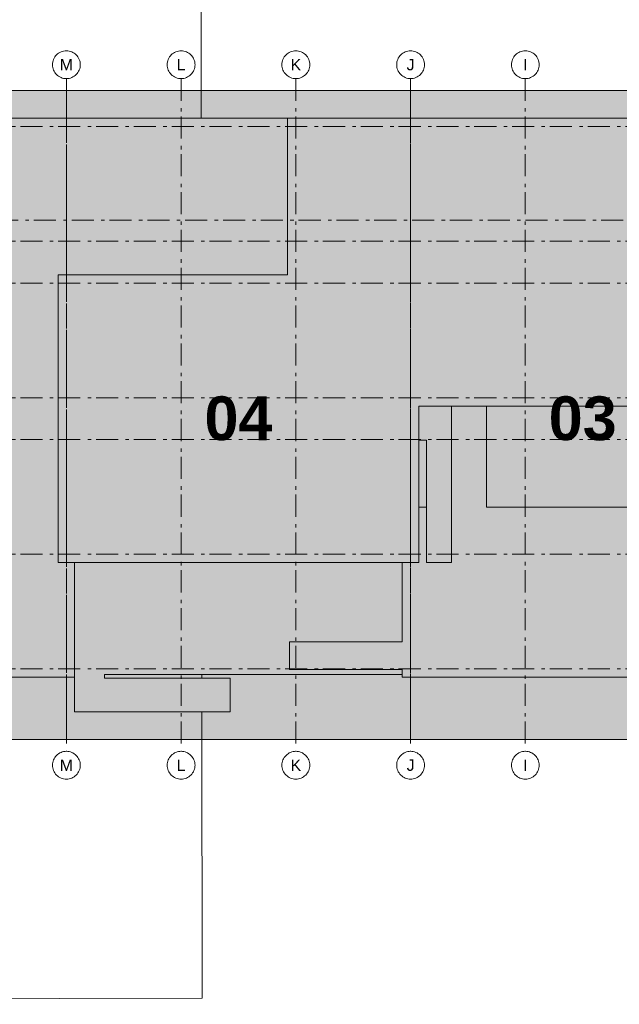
# Model space of a CAD drawing. Header units: metres. Extents: x -5569892 to 1712241, y -5568463 to 2085.
# Tile 40 of 68: x 205 to 222, y -210 to -182. Entities that reach past the tile are written whole.
import ezdxf

# ---------------------------------------------------------------- set-up
doc = ezdxf.new("R2010")
doc.units = ezdxf.units.M
doc.header["$LTSCALE"] = 0.5
doc.linetypes.add('ISO-02 Strichlinie', pattern=[3.81, 3.048, -0.762])
doc.linetypes.add('Linienart-53', pattern=[5.291531, 3.175, -1.058062, 0.352704, -0.705764])
for name, color, linetype, lineweight in [('70 -71 Achsen- 1 Gebäudeachsen', 7, 'Linienart-53', 18), ('99.03_ALKIS (Januar 2020)-Gebäude', 7, 'Continuous', 9), ('Keine', 7, 'Continuous', 9)]:
    doc.layers.add(name, color=color, linetype=linetype, lineweight=lineweight)
doc.styles.add('Arial', font='arial.ttf')
doc.styles.add('Arial (bold)', font='arialbd.ttf')

# ---------------------------------------------------------------- blocks, each defined once
blk = doc.blocks.new('_23-07-06_Massenplan_TB_Weiterführende Schule (3D)')
at = {"layer": '99.03_ALKIS (Januar 2020)-Gebäude', "flags": 128}
blk.add_lwpolyline([(185.491, -140.236), (117.873, -140.312), (117.867, -137.695), (109.873, -137.701), (109.992, -210.381), (93.572, -210.439), (93.496, -146.103), (62.736, -146.148), (62.694, -129.712), (93.457, -129.676), (93.445, -128.654), (109.86, -128.641), (109.876, -130.324), (117.855, -130.334), (117.842, -123.626), (185.474, -123.555), (185.486, -130.264), (193.486, -130.245), (193.482, -128.568), (209.868, -128.533), (209.965, -210.266), (193.538, -210.304), (193.478, -137.666), (185.497, -137.678)], close=True, dxfattribs=at)
blk = doc.blocks.new('Gruppe-503')
at = {"layer": '70 -71 Achsen- 1 Gebäudeachsen', "color": 252, "lineweight": 13, "true_color": 0x888888, "transparency": 33554687}
for p, q in [((-99.421, -72), (-99.421, -120.372)), ((-178.868, -75.447), (3.026, -75.447)), ((-180.618, -82.172), (4.776, -82.172)), ((-178.868, -83.697), (3.026, -83.697)), ((-178.868, -86.697), (3.026, -86.697)), ((-178.868, -94.947), (3.026, -94.947)), ((-178.868, -97.947), (3.026, -97.947)), ((-178.868, -106.197), (3.026, -106.197)), ((-178.868, -114.447), (3.026, -114.447))]:
    blk.add_line(p, q, dxfattribs=at)
at = {"layer": 'Keine', "transparency": 33554687, "char_height": 3.1465, "attachment_point": 5, "line_spacing_factor": 0.970823, "style": 'Arial (bold)'}
for s, insert in [('04', (-87.046, -96.447)), ('03', (-62.296, -96.447))]:
    blk.add_mtext(s, dxfattribs=dict(at, insert=insert))
at = {"color": 255, "lineweight": 13, "transparency": 33554687}
for points in [[(-91.171, -70), (-91.073, -70.005), (-90.976, -70.019), (-90.881, -70.043), (-90.788, -70.076), (-90.7, -70.118), (-90.615, -70.169), (-90.537, -70.227), (-90.464, -70.293), (-90.398, -70.366), (-90.34, -70.444), (-90.289, -70.529), (-90.247, -70.617), (-90.214, -70.71), (-90.19, -70.805), (-90.176, -70.902), (-90.171, -71), (-90.176, -71.098), (-90.19, -71.195), (-90.214, -71.29), (-90.247, -71.383), (-90.289, -71.471), (-90.34, -71.556), (-90.398, -71.634), (-90.464, -71.707), (-90.537, -71.773), (-90.615, -71.832), (-90.7, -71.882), (-90.788, -71.924), (-90.881, -71.957), (-90.976, -71.981), (-91.073, -71.995), (-91.171, -72), (-91.269, -71.995), (-91.366, -71.981), (-91.461, -71.957), (-91.554, -71.924), (-91.642, -71.882), (-91.727, -71.832), (-91.805, -71.773), (-91.878, -71.707), (-91.944, -71.634), (-92.002, -71.556), (-92.053, -71.471), (-92.095, -71.383), (-92.128, -71.29), (-92.152, -71.195), (-92.166, -71.098), (-92.171, -71), (-92.166, -70.902), (-92.152, -70.805), (-92.128, -70.71), (-92.095, -70.617), (-92.053, -70.529), (-92.002, -70.444), (-91.944, -70.366), (-91.878, -70.293), (-91.805, -70.227), (-91.727, -70.169), (-91.642, -70.118), (-91.554, -70.076), (-91.461, -70.043), (-91.366, -70.019), (-91.269, -70.005)], [(-82.921, -70), (-82.823, -70.005), (-82.726, -70.019), (-82.631, -70.043), (-82.538, -70.076), (-82.45, -70.118), (-82.365, -70.169), (-82.287, -70.227), (-82.214, -70.293), (-82.148, -70.366), (-82.09, -70.444), (-82.039, -70.529), (-81.997, -70.617), (-81.964, -70.71), (-81.94, -70.805), (-81.926, -70.902), (-81.921, -71), (-81.926, -71.098), (-81.94, -71.195), (-81.964, -71.29), (-81.997, -71.383), (-82.039, -71.471), (-82.09, -71.556), (-82.148, -71.634), (-82.214, -71.707), (-82.287, -71.773), (-82.365, -71.832), (-82.45, -71.882), (-82.538, -71.924), (-82.631, -71.957), (-82.726, -71.981), (-82.823, -71.995), (-82.921, -72), (-83.019, -71.995), (-83.116, -71.981), (-83.211, -71.957), (-83.304, -71.924), (-83.392, -71.882), (-83.477, -71.832), (-83.555, -71.773), (-83.628, -71.707), (-83.694, -71.634), (-83.752, -71.556), (-83.803, -71.471), (-83.845, -71.383), (-83.878, -71.29), (-83.902, -71.195), (-83.916, -71.098), (-83.921, -71), (-83.916, -70.902), (-83.902, -70.805), (-83.878, -70.71), (-83.845, -70.617), (-83.803, -70.529), (-83.752, -70.444), (-83.694, -70.366), (-83.628, -70.293), (-83.555, -70.227), (-83.477, -70.169), (-83.392, -70.118), (-83.304, -70.076), (-83.211, -70.043), (-83.116, -70.019), (-83.019, -70.005)], [(-74.671, -70), (-74.573, -70.005), (-74.476, -70.019), (-74.381, -70.043), (-74.288, -70.076), (-74.2, -70.118), (-74.115, -70.169), (-74.037, -70.227), (-73.964, -70.293), (-73.898, -70.366), (-73.84, -70.444), (-73.789, -70.529), (-73.747, -70.617), (-73.714, -70.71), (-73.69, -70.805), (-73.676, -70.902), (-73.671, -71), (-73.676, -71.098), (-73.69, -71.195), (-73.714, -71.29), (-73.747, -71.383), (-73.789, -71.471), (-73.84, -71.556), (-73.898, -71.634), (-73.964, -71.707), (-74.037, -71.773), (-74.115, -71.832), (-74.2, -71.882), (-74.288, -71.924), (-74.381, -71.957), (-74.476, -71.981), (-74.573, -71.995), (-74.671, -72), (-74.769, -71.995), (-74.866, -71.981), (-74.961, -71.957), (-75.054, -71.924), (-75.142, -71.882), (-75.227, -71.832), (-75.305, -71.773), (-75.378, -71.707), (-75.444, -71.634), (-75.502, -71.556), (-75.553, -71.471), (-75.595, -71.383), (-75.628, -71.29), (-75.652, -71.195), (-75.666, -71.098), (-75.671, -71), (-75.666, -70.902), (-75.652, -70.805), (-75.628, -70.71), (-75.595, -70.617), (-75.553, -70.529), (-75.502, -70.444), (-75.444, -70.366), (-75.378, -70.293), (-75.305, -70.227), (-75.227, -70.169), (-75.142, -70.118), (-75.054, -70.076), (-74.961, -70.043), (-74.866, -70.019), (-74.769, -70.005)], [(-66.421, -70), (-66.323, -70.005), (-66.226, -70.019), (-66.131, -70.043), (-66.038, -70.076), (-65.95, -70.118), (-65.865, -70.169), (-65.787, -70.227), (-65.714, -70.293), (-65.648, -70.366), (-65.59, -70.444), (-65.539, -70.529), (-65.497, -70.617), (-65.464, -70.71), (-65.44, -70.805), (-65.426, -70.902), (-65.421, -71), (-65.426, -71.098), (-65.44, -71.195), (-65.464, -71.29), (-65.497, -71.383), (-65.539, -71.471), (-65.59, -71.556), (-65.648, -71.634), (-65.714, -71.707), (-65.787, -71.773), (-65.865, -71.832), (-65.95, -71.882), (-66.038, -71.924), (-66.131, -71.957), (-66.226, -71.981), (-66.323, -71.995), (-66.421, -72), (-66.519, -71.995), (-66.616, -71.981), (-66.711, -71.957), (-66.804, -71.924), (-66.892, -71.882), (-66.977, -71.832), (-67.055, -71.773), (-67.128, -71.707), (-67.194, -71.634), (-67.252, -71.556), (-67.303, -71.471), (-67.345, -71.383), (-67.378, -71.29), (-67.402, -71.195), (-67.416, -71.098), (-67.421, -71), (-67.416, -70.902), (-67.402, -70.805), (-67.378, -70.71), (-67.345, -70.617), (-67.303, -70.529), (-67.252, -70.444), (-67.194, -70.366), (-67.128, -70.293), (-67.055, -70.227), (-66.977, -70.169), (-66.892, -70.118), (-66.804, -70.076), (-66.711, -70.043), (-66.616, -70.019), (-66.519, -70.005)]]:
    blk.add_wipeout(points, dxfattribs=at).dxf.layer = 'Keine'
at = {"layer": '70 -71 Achsen- 1 Gebäudeachsen', "color": 252, "lineweight": 13, "true_color": 0x888888, "transparency": 33554687}
for p, q in [((-91.171, -72), (-91.171, -120.372)), ((-82.921, -72), (-82.921, -120.372)), ((-74.671, -72), (-74.671, -120.372)), ((-66.421, -72), (-66.421, -120.372))]:
    blk.add_line(p, q, dxfattribs=at)
at = {"layer": 'Keine', "lineweight": 13, "transparency": 33554687, "flags": 128}
for points in [[(-91.171, -70), (-91.073, -70.005), (-90.976, -70.019), (-90.881, -70.043), (-90.788, -70.076), (-90.7, -70.118), (-90.615, -70.169), (-90.537, -70.227), (-90.464, -70.293), (-90.398, -70.366), (-90.34, -70.444), (-90.289, -70.529), (-90.247, -70.617), (-90.214, -70.71), (-90.19, -70.805), (-90.176, -70.902), (-90.171, -71), (-90.176, -71.098), (-90.19, -71.195), (-90.214, -71.29), (-90.247, -71.383), (-90.289, -71.471), (-90.34, -71.556), (-90.398, -71.634), (-90.464, -71.707), (-90.537, -71.773), (-90.615, -71.832), (-90.7, -71.882), (-90.788, -71.924), (-90.881, -71.957), (-90.976, -71.981), (-91.073, -71.995), (-91.171, -72), (-91.269, -71.995), (-91.366, -71.981), (-91.461, -71.957), (-91.554, -71.924), (-91.642, -71.882), (-91.727, -71.832), (-91.805, -71.773), (-91.878, -71.707), (-91.944, -71.634), (-92.002, -71.556), (-92.053, -71.471), (-92.095, -71.383), (-92.128, -71.29), (-92.152, -71.195), (-92.166, -71.098), (-92.171, -71), (-92.166, -70.902), (-92.152, -70.805), (-92.128, -70.71), (-92.095, -70.617), (-92.053, -70.529), (-92.002, -70.444), (-91.944, -70.366), (-91.878, -70.293), (-91.805, -70.227), (-91.727, -70.169), (-91.642, -70.118), (-91.554, -70.076), (-91.461, -70.043), (-91.366, -70.019), (-91.269, -70.005)], [(-82.921, -70), (-82.823, -70.005), (-82.726, -70.019), (-82.631, -70.043), (-82.538, -70.076), (-82.45, -70.118), (-82.365, -70.169), (-82.287, -70.227), (-82.214, -70.293), (-82.148, -70.366), (-82.09, -70.444), (-82.039, -70.529), (-81.997, -70.617), (-81.964, -70.71), (-81.94, -70.805), (-81.926, -70.902), (-81.921, -71), (-81.926, -71.098), (-81.94, -71.195), (-81.964, -71.29), (-81.997, -71.383), (-82.039, -71.471), (-82.09, -71.556), (-82.148, -71.634), (-82.214, -71.707), (-82.287, -71.773), (-82.365, -71.832), (-82.45, -71.882), (-82.538, -71.924), (-82.631, -71.957), (-82.726, -71.981), (-82.823, -71.995), (-82.921, -72), (-83.019, -71.995), (-83.116, -71.981), (-83.211, -71.957), (-83.304, -71.924), (-83.392, -71.882), (-83.477, -71.832), (-83.555, -71.773), (-83.628, -71.707), (-83.694, -71.634), (-83.752, -71.556), (-83.803, -71.471), (-83.845, -71.383), (-83.878, -71.29), (-83.902, -71.195), (-83.916, -71.098), (-83.921, -71), (-83.916, -70.902), (-83.902, -70.805), (-83.878, -70.71), (-83.845, -70.617), (-83.803, -70.529), (-83.752, -70.444), (-83.694, -70.366), (-83.628, -70.293), (-83.555, -70.227), (-83.477, -70.169), (-83.392, -70.118), (-83.304, -70.076), (-83.211, -70.043), (-83.116, -70.019), (-83.019, -70.005)], [(-74.671, -70), (-74.573, -70.005), (-74.476, -70.019), (-74.381, -70.043), (-74.288, -70.076), (-74.2, -70.118), (-74.115, -70.169), (-74.037, -70.227), (-73.964, -70.293), (-73.898, -70.366), (-73.84, -70.444), (-73.789, -70.529), (-73.747, -70.617), (-73.714, -70.71), (-73.69, -70.805), (-73.676, -70.902), (-73.671, -71), (-73.676, -71.098), (-73.69, -71.195), (-73.714, -71.29), (-73.747, -71.383), (-73.789, -71.471), (-73.84, -71.556), (-73.898, -71.634), (-73.964, -71.707), (-74.037, -71.773), (-74.115, -71.832), (-74.2, -71.882), (-74.288, -71.924), (-74.381, -71.957), (-74.476, -71.981), (-74.573, -71.995), (-74.671, -72), (-74.769, -71.995), (-74.866, -71.981), (-74.961, -71.957), (-75.054, -71.924), (-75.142, -71.882), (-75.227, -71.832), (-75.305, -71.773), (-75.378, -71.707), (-75.444, -71.634), (-75.502, -71.556), (-75.553, -71.471), (-75.595, -71.383), (-75.628, -71.29), (-75.652, -71.195), (-75.666, -71.098), (-75.671, -71), (-75.666, -70.902), (-75.652, -70.805), (-75.628, -70.71), (-75.595, -70.617), (-75.553, -70.529), (-75.502, -70.444), (-75.444, -70.366), (-75.378, -70.293), (-75.305, -70.227), (-75.227, -70.169), (-75.142, -70.118), (-75.054, -70.076), (-74.961, -70.043), (-74.866, -70.019), (-74.769, -70.005)], [(-66.421, -70), (-66.323, -70.005), (-66.226, -70.019), (-66.131, -70.043), (-66.038, -70.076), (-65.95, -70.118), (-65.865, -70.169), (-65.787, -70.227), (-65.714, -70.293), (-65.648, -70.366), (-65.59, -70.444), (-65.539, -70.529), (-65.497, -70.617), (-65.464, -70.71), (-65.44, -70.805), (-65.426, -70.902), (-65.421, -71), (-65.426, -71.098), (-65.44, -71.195), (-65.464, -71.29), (-65.497, -71.383), (-65.539, -71.471), (-65.59, -71.556), (-65.648, -71.634), (-65.714, -71.707), (-65.787, -71.773), (-65.865, -71.832), (-65.95, -71.882), (-66.038, -71.924), (-66.131, -71.957), (-66.226, -71.981), (-66.323, -71.995), (-66.421, -72), (-66.519, -71.995), (-66.616, -71.981), (-66.711, -71.957), (-66.804, -71.924), (-66.892, -71.882), (-66.977, -71.832), (-67.055, -71.773), (-67.128, -71.707), (-67.194, -71.634), (-67.252, -71.556), (-67.303, -71.471), (-67.345, -71.383), (-67.378, -71.29), (-67.402, -71.195), (-67.416, -71.098), (-67.421, -71), (-67.416, -70.902), (-67.402, -70.805), (-67.378, -70.71), (-67.345, -70.617), (-67.303, -70.529), (-67.252, -70.444), (-67.194, -70.366), (-67.128, -70.293), (-67.055, -70.227), (-66.977, -70.169), (-66.892, -70.118), (-66.804, -70.076), (-66.711, -70.043), (-66.616, -70.019), (-66.519, -70.005)]]:
    blk.add_lwpolyline(points, close=True, dxfattribs=at)
at = {"layer": 'Keine', "transparency": 33554687, "char_height": 0.818, "attachment_point": 5, "line_spacing_factor": 0.970761, "style": 'Arial'}
for s, insert in [('L', (-91.171, -71)), ('K', (-82.921, -71)), ('J', (-74.671, -71)), ('I', (-66.421, -71))]:
    blk.add_mtext(s, dxfattribs=dict(at, insert=insert))
at = {"color": 255, "lineweight": 13, "transparency": 33554687}
for points in [[(-99.421, -70), (-99.323, -70.005), (-99.226, -70.019), (-99.131, -70.043), (-99.038, -70.076), (-98.95, -70.118), (-98.865, -70.169), (-98.787, -70.227), (-98.714, -70.293), (-98.648, -70.366), (-98.59, -70.444), (-98.539, -70.529), (-98.497, -70.617), (-98.464, -70.71), (-98.44, -70.805), (-98.426, -70.902), (-98.421, -71), (-98.426, -71.098), (-98.44, -71.195), (-98.464, -71.29), (-98.497, -71.383), (-98.539, -71.471), (-98.59, -71.556), (-98.648, -71.634), (-98.714, -71.707), (-98.787, -71.773), (-98.865, -71.832), (-98.95, -71.882), (-99.038, -71.924), (-99.131, -71.957), (-99.226, -71.981), (-99.323, -71.995), (-99.421, -72), (-99.519, -71.995), (-99.616, -71.981), (-99.711, -71.957), (-99.804, -71.924), (-99.892, -71.882), (-99.977, -71.832), (-100.055, -71.773), (-100.128, -71.707), (-100.194, -71.634), (-100.252, -71.556), (-100.303, -71.471), (-100.345, -71.383), (-100.378, -71.29), (-100.402, -71.195), (-100.416, -71.098), (-100.421, -71), (-100.416, -70.902), (-100.402, -70.805), (-100.378, -70.71), (-100.345, -70.617), (-100.303, -70.529), (-100.252, -70.444), (-100.194, -70.366), (-100.128, -70.293), (-100.055, -70.227), (-99.977, -70.169), (-99.892, -70.118), (-99.804, -70.076), (-99.711, -70.043), (-99.616, -70.019), (-99.519, -70.005)], [(-99.421, -120.372), (-99.323, -120.377), (-99.226, -120.391), (-99.131, -120.415), (-99.038, -120.448), (-98.95, -120.49), (-98.865, -120.541), (-98.787, -120.599), (-98.714, -120.665), (-98.648, -120.738), (-98.59, -120.816), (-98.539, -120.901), (-98.497, -120.989), (-98.464, -121.082), (-98.44, -121.177), (-98.426, -121.274), (-98.421, -121.372), (-98.426, -121.47), (-98.44, -121.567), (-98.464, -121.662), (-98.497, -121.755), (-98.539, -121.843), (-98.59, -121.928), (-98.648, -122.006), (-98.714, -122.079), (-98.787, -122.145), (-98.865, -122.204), (-98.95, -122.254), (-99.038, -122.296), (-99.131, -122.329), (-99.226, -122.353), (-99.323, -122.367), (-99.421, -122.372), (-99.519, -122.367), (-99.616, -122.353), (-99.711, -122.329), (-99.804, -122.296), (-99.892, -122.254), (-99.977, -122.204), (-100.055, -122.145), (-100.128, -122.079), (-100.194, -122.006), (-100.252, -121.928), (-100.303, -121.843), (-100.345, -121.755), (-100.378, -121.662), (-100.402, -121.567), (-100.416, -121.47), (-100.421, -121.372), (-100.416, -121.274), (-100.402, -121.177), (-100.378, -121.082), (-100.345, -120.989), (-100.303, -120.901), (-100.252, -120.816), (-100.194, -120.738), (-100.128, -120.665), (-100.055, -120.599), (-99.977, -120.541), (-99.892, -120.49), (-99.804, -120.448), (-99.711, -120.415), (-99.616, -120.391), (-99.519, -120.377)]]:
    blk.add_wipeout(points, dxfattribs=at).dxf.layer = 'Keine'
at = {"layer": 'Keine', "lineweight": 13, "transparency": 33554687, "flags": 128}
for points in [[(-99.421, -70), (-99.323, -70.005), (-99.226, -70.019), (-99.131, -70.043), (-99.038, -70.076), (-98.95, -70.118), (-98.865, -70.169), (-98.787, -70.227), (-98.714, -70.293), (-98.648, -70.366), (-98.59, -70.444), (-98.539, -70.529), (-98.497, -70.617), (-98.464, -70.71), (-98.44, -70.805), (-98.426, -70.902), (-98.421, -71), (-98.426, -71.098), (-98.44, -71.195), (-98.464, -71.29), (-98.497, -71.383), (-98.539, -71.471), (-98.59, -71.556), (-98.648, -71.634), (-98.714, -71.707), (-98.787, -71.773), (-98.865, -71.832), (-98.95, -71.882), (-99.038, -71.924), (-99.131, -71.957), (-99.226, -71.981), (-99.323, -71.995), (-99.421, -72), (-99.519, -71.995), (-99.616, -71.981), (-99.711, -71.957), (-99.804, -71.924), (-99.892, -71.882), (-99.977, -71.832), (-100.055, -71.773), (-100.128, -71.707), (-100.194, -71.634), (-100.252, -71.556), (-100.303, -71.471), (-100.345, -71.383), (-100.378, -71.29), (-100.402, -71.195), (-100.416, -71.098), (-100.421, -71), (-100.416, -70.902), (-100.402, -70.805), (-100.378, -70.71), (-100.345, -70.617), (-100.303, -70.529), (-100.252, -70.444), (-100.194, -70.366), (-100.128, -70.293), (-100.055, -70.227), (-99.977, -70.169), (-99.892, -70.118), (-99.804, -70.076), (-99.711, -70.043), (-99.616, -70.019), (-99.519, -70.005)], [(-99.421, -120.372), (-99.323, -120.377), (-99.226, -120.391), (-99.131, -120.415), (-99.038, -120.448), (-98.95, -120.49), (-98.865, -120.541), (-98.787, -120.599), (-98.714, -120.665), (-98.648, -120.738), (-98.59, -120.816), (-98.539, -120.901), (-98.497, -120.989), (-98.464, -121.082), (-98.44, -121.177), (-98.426, -121.274), (-98.421, -121.372), (-98.426, -121.47), (-98.44, -121.567), (-98.464, -121.662), (-98.497, -121.755), (-98.539, -121.843), (-98.59, -121.928), (-98.648, -122.006), (-98.714, -122.079), (-98.787, -122.145), (-98.865, -122.204), (-98.95, -122.254), (-99.038, -122.296), (-99.131, -122.329), (-99.226, -122.353), (-99.323, -122.367), (-99.421, -122.372), (-99.519, -122.367), (-99.616, -122.353), (-99.711, -122.329), (-99.804, -122.296), (-99.892, -122.254), (-99.977, -122.204), (-100.055, -122.145), (-100.128, -122.079), (-100.194, -122.006), (-100.252, -121.928), (-100.303, -121.843), (-100.345, -121.755), (-100.378, -121.662), (-100.402, -121.567), (-100.416, -121.47), (-100.421, -121.372), (-100.416, -121.274), (-100.402, -121.177), (-100.378, -121.082), (-100.345, -120.989), (-100.303, -120.901), (-100.252, -120.816), (-100.194, -120.738), (-100.128, -120.665), (-100.055, -120.599), (-99.977, -120.541), (-99.892, -120.49), (-99.804, -120.448), (-99.711, -120.415), (-99.616, -120.391), (-99.519, -120.377)]]:
    blk.add_lwpolyline(points, close=True, dxfattribs=at)
at = {"layer": 'Keine', "transparency": 33554687, "char_height": 0.818, "attachment_point": 5, "line_spacing_factor": 0.970761, "style": 'Arial'}
for insert in [(-99.421, -71), (-99.421, -121.372)]:
    blk.add_mtext('M', dxfattribs=dict(at, insert=insert))
at = {"color": 255, "lineweight": 13, "transparency": 33554687}
for points in [[(-91.171, -120.372), (-91.073, -120.377), (-90.976, -120.391), (-90.881, -120.415), (-90.788, -120.448), (-90.7, -120.49), (-90.615, -120.541), (-90.537, -120.599), (-90.464, -120.665), (-90.398, -120.738), (-90.34, -120.816), (-90.289, -120.901), (-90.247, -120.989), (-90.214, -121.082), (-90.19, -121.177), (-90.176, -121.274), (-90.171, -121.372), (-90.176, -121.47), (-90.19, -121.567), (-90.214, -121.662), (-90.247, -121.755), (-90.289, -121.843), (-90.34, -121.928), (-90.398, -122.006), (-90.464, -122.079), (-90.537, -122.145), (-90.615, -122.204), (-90.7, -122.254), (-90.788, -122.296), (-90.881, -122.329), (-90.976, -122.353), (-91.073, -122.367), (-91.171, -122.372), (-91.269, -122.367), (-91.366, -122.353), (-91.461, -122.329), (-91.554, -122.296), (-91.642, -122.254), (-91.727, -122.204), (-91.805, -122.145), (-91.878, -122.079), (-91.944, -122.006), (-92.002, -121.928), (-92.053, -121.843), (-92.095, -121.755), (-92.128, -121.662), (-92.152, -121.567), (-92.166, -121.47), (-92.171, -121.372), (-92.166, -121.274), (-92.152, -121.177), (-92.128, -121.082), (-92.095, -120.989), (-92.053, -120.901), (-92.002, -120.816), (-91.944, -120.738), (-91.878, -120.665), (-91.805, -120.599), (-91.727, -120.541), (-91.642, -120.49), (-91.554, -120.448), (-91.461, -120.415), (-91.366, -120.391), (-91.269, -120.377)], [(-82.921, -120.372), (-82.823, -120.377), (-82.726, -120.391), (-82.631, -120.415), (-82.538, -120.448), (-82.45, -120.49), (-82.365, -120.541), (-82.287, -120.599), (-82.214, -120.665), (-82.148, -120.738), (-82.09, -120.816), (-82.039, -120.901), (-81.997, -120.989), (-81.964, -121.082), (-81.94, -121.177), (-81.926, -121.274), (-81.921, -121.372), (-81.926, -121.47), (-81.94, -121.567), (-81.964, -121.662), (-81.997, -121.755), (-82.039, -121.843), (-82.09, -121.928), (-82.148, -122.006), (-82.214, -122.079), (-82.287, -122.145), (-82.365, -122.204), (-82.45, -122.254), (-82.538, -122.296), (-82.631, -122.329), (-82.726, -122.353), (-82.823, -122.367), (-82.921, -122.372), (-83.019, -122.367), (-83.116, -122.353), (-83.211, -122.329), (-83.304, -122.296), (-83.392, -122.254), (-83.477, -122.204), (-83.555, -122.145), (-83.628, -122.079), (-83.694, -122.006), (-83.752, -121.928), (-83.803, -121.843), (-83.845, -121.755), (-83.878, -121.662), (-83.902, -121.567), (-83.916, -121.47), (-83.921, -121.372), (-83.916, -121.274), (-83.902, -121.177), (-83.878, -121.082), (-83.845, -120.989), (-83.803, -120.901), (-83.752, -120.816), (-83.694, -120.738), (-83.628, -120.665), (-83.555, -120.599), (-83.477, -120.541), (-83.392, -120.49), (-83.304, -120.448), (-83.211, -120.415), (-83.116, -120.391), (-83.019, -120.377)], [(-74.671, -120.372), (-74.573, -120.377), (-74.476, -120.391), (-74.381, -120.415), (-74.288, -120.448), (-74.2, -120.49), (-74.115, -120.541), (-74.037, -120.599), (-73.964, -120.665), (-73.898, -120.738), (-73.84, -120.816), (-73.789, -120.901), (-73.747, -120.989), (-73.714, -121.082), (-73.69, -121.177), (-73.676, -121.274), (-73.671, -121.372), (-73.676, -121.47), (-73.69, -121.567), (-73.714, -121.662), (-73.747, -121.755), (-73.789, -121.843), (-73.84, -121.928), (-73.898, -122.006), (-73.964, -122.079), (-74.037, -122.145), (-74.115, -122.204), (-74.2, -122.254), (-74.288, -122.296), (-74.381, -122.329), (-74.476, -122.353), (-74.573, -122.367), (-74.671, -122.372), (-74.769, -122.367), (-74.866, -122.353), (-74.961, -122.329), (-75.054, -122.296), (-75.142, -122.254), (-75.227, -122.204), (-75.305, -122.145), (-75.378, -122.079), (-75.444, -122.006), (-75.502, -121.928), (-75.553, -121.843), (-75.595, -121.755), (-75.628, -121.662), (-75.652, -121.567), (-75.666, -121.47), (-75.671, -121.372), (-75.666, -121.274), (-75.652, -121.177), (-75.628, -121.082), (-75.595, -120.989), (-75.553, -120.901), (-75.502, -120.816), (-75.444, -120.738), (-75.378, -120.665), (-75.305, -120.599), (-75.227, -120.541), (-75.142, -120.49), (-75.054, -120.448), (-74.961, -120.415), (-74.866, -120.391), (-74.769, -120.377)], [(-66.421, -120.372), (-66.323, -120.377), (-66.226, -120.391), (-66.131, -120.415), (-66.038, -120.448), (-65.95, -120.49), (-65.865, -120.541), (-65.787, -120.599), (-65.714, -120.665), (-65.648, -120.738), (-65.59, -120.816), (-65.539, -120.901), (-65.497, -120.989), (-65.464, -121.082), (-65.44, -121.177), (-65.426, -121.274), (-65.421, -121.372), (-65.426, -121.47), (-65.44, -121.567), (-65.464, -121.662), (-65.497, -121.755), (-65.539, -121.843), (-65.59, -121.928), (-65.648, -122.006), (-65.714, -122.079), (-65.787, -122.145), (-65.865, -122.204), (-65.95, -122.254), (-66.038, -122.296), (-66.131, -122.329), (-66.226, -122.353), (-66.323, -122.367), (-66.421, -122.372), (-66.519, -122.367), (-66.616, -122.353), (-66.711, -122.329), (-66.804, -122.296), (-66.892, -122.254), (-66.977, -122.204), (-67.055, -122.145), (-67.128, -122.079), (-67.194, -122.006), (-67.252, -121.928), (-67.303, -121.843), (-67.345, -121.755), (-67.378, -121.662), (-67.402, -121.567), (-67.416, -121.47), (-67.421, -121.372), (-67.416, -121.274), (-67.402, -121.177), (-67.378, -121.082), (-67.345, -120.989), (-67.303, -120.901), (-67.252, -120.816), (-67.194, -120.738), (-67.128, -120.665), (-67.055, -120.599), (-66.977, -120.541), (-66.892, -120.49), (-66.804, -120.448), (-66.711, -120.415), (-66.616, -120.391), (-66.519, -120.377)]]:
    blk.add_wipeout(points, dxfattribs=at).dxf.layer = 'Keine'
at = {"layer": 'Keine', "lineweight": 13, "transparency": 33554687, "flags": 128}
for points in [[(-91.171, -120.372), (-91.073, -120.377), (-90.976, -120.391), (-90.881, -120.415), (-90.788, -120.448), (-90.7, -120.49), (-90.615, -120.541), (-90.537, -120.599), (-90.464, -120.665), (-90.398, -120.738), (-90.34, -120.816), (-90.289, -120.901), (-90.247, -120.989), (-90.214, -121.082), (-90.19, -121.177), (-90.176, -121.274), (-90.171, -121.372), (-90.176, -121.47), (-90.19, -121.567), (-90.214, -121.662), (-90.247, -121.755), (-90.289, -121.843), (-90.34, -121.928), (-90.398, -122.006), (-90.464, -122.079), (-90.537, -122.145), (-90.615, -122.204), (-90.7, -122.254), (-90.788, -122.296), (-90.881, -122.329), (-90.976, -122.353), (-91.073, -122.367), (-91.171, -122.372), (-91.269, -122.367), (-91.366, -122.353), (-91.461, -122.329), (-91.554, -122.296), (-91.642, -122.254), (-91.727, -122.204), (-91.805, -122.145), (-91.878, -122.079), (-91.944, -122.006), (-92.002, -121.928), (-92.053, -121.843), (-92.095, -121.755), (-92.128, -121.662), (-92.152, -121.567), (-92.166, -121.47), (-92.171, -121.372), (-92.166, -121.274), (-92.152, -121.177), (-92.128, -121.082), (-92.095, -120.989), (-92.053, -120.901), (-92.002, -120.816), (-91.944, -120.738), (-91.878, -120.665), (-91.805, -120.599), (-91.727, -120.541), (-91.642, -120.49), (-91.554, -120.448), (-91.461, -120.415), (-91.366, -120.391), (-91.269, -120.377)], [(-82.921, -120.372), (-82.823, -120.377), (-82.726, -120.391), (-82.631, -120.415), (-82.538, -120.448), (-82.45, -120.49), (-82.365, -120.541), (-82.287, -120.599), (-82.214, -120.665), (-82.148, -120.738), (-82.09, -120.816), (-82.039, -120.901), (-81.997, -120.989), (-81.964, -121.082), (-81.94, -121.177), (-81.926, -121.274), (-81.921, -121.372), (-81.926, -121.47), (-81.94, -121.567), (-81.964, -121.662), (-81.997, -121.755), (-82.039, -121.843), (-82.09, -121.928), (-82.148, -122.006), (-82.214, -122.079), (-82.287, -122.145), (-82.365, -122.204), (-82.45, -122.254), (-82.538, -122.296), (-82.631, -122.329), (-82.726, -122.353), (-82.823, -122.367), (-82.921, -122.372), (-83.019, -122.367), (-83.116, -122.353), (-83.211, -122.329), (-83.304, -122.296), (-83.392, -122.254), (-83.477, -122.204), (-83.555, -122.145), (-83.628, -122.079), (-83.694, -122.006), (-83.752, -121.928), (-83.803, -121.843), (-83.845, -121.755), (-83.878, -121.662), (-83.902, -121.567), (-83.916, -121.47), (-83.921, -121.372), (-83.916, -121.274), (-83.902, -121.177), (-83.878, -121.082), (-83.845, -120.989), (-83.803, -120.901), (-83.752, -120.816), (-83.694, -120.738), (-83.628, -120.665), (-83.555, -120.599), (-83.477, -120.541), (-83.392, -120.49), (-83.304, -120.448), (-83.211, -120.415), (-83.116, -120.391), (-83.019, -120.377)], [(-74.671, -120.372), (-74.573, -120.377), (-74.476, -120.391), (-74.381, -120.415), (-74.288, -120.448), (-74.2, -120.49), (-74.115, -120.541), (-74.037, -120.599), (-73.964, -120.665), (-73.898, -120.738), (-73.84, -120.816), (-73.789, -120.901), (-73.747, -120.989), (-73.714, -121.082), (-73.69, -121.177), (-73.676, -121.274), (-73.671, -121.372), (-73.676, -121.47), (-73.69, -121.567), (-73.714, -121.662), (-73.747, -121.755), (-73.789, -121.843), (-73.84, -121.928), (-73.898, -122.006), (-73.964, -122.079), (-74.037, -122.145), (-74.115, -122.204), (-74.2, -122.254), (-74.288, -122.296), (-74.381, -122.329), (-74.476, -122.353), (-74.573, -122.367), (-74.671, -122.372), (-74.769, -122.367), (-74.866, -122.353), (-74.961, -122.329), (-75.054, -122.296), (-75.142, -122.254), (-75.227, -122.204), (-75.305, -122.145), (-75.378, -122.079), (-75.444, -122.006), (-75.502, -121.928), (-75.553, -121.843), (-75.595, -121.755), (-75.628, -121.662), (-75.652, -121.567), (-75.666, -121.47), (-75.671, -121.372), (-75.666, -121.274), (-75.652, -121.177), (-75.628, -121.082), (-75.595, -120.989), (-75.553, -120.901), (-75.502, -120.816), (-75.444, -120.738), (-75.378, -120.665), (-75.305, -120.599), (-75.227, -120.541), (-75.142, -120.49), (-75.054, -120.448), (-74.961, -120.415), (-74.866, -120.391), (-74.769, -120.377)], [(-66.421, -120.372), (-66.323, -120.377), (-66.226, -120.391), (-66.131, -120.415), (-66.038, -120.448), (-65.95, -120.49), (-65.865, -120.541), (-65.787, -120.599), (-65.714, -120.665), (-65.648, -120.738), (-65.59, -120.816), (-65.539, -120.901), (-65.497, -120.989), (-65.464, -121.082), (-65.44, -121.177), (-65.426, -121.274), (-65.421, -121.372), (-65.426, -121.47), (-65.44, -121.567), (-65.464, -121.662), (-65.497, -121.755), (-65.539, -121.843), (-65.59, -121.928), (-65.648, -122.006), (-65.714, -122.079), (-65.787, -122.145), (-65.865, -122.204), (-65.95, -122.254), (-66.038, -122.296), (-66.131, -122.329), (-66.226, -122.353), (-66.323, -122.367), (-66.421, -122.372), (-66.519, -122.367), (-66.616, -122.353), (-66.711, -122.329), (-66.804, -122.296), (-66.892, -122.254), (-66.977, -122.204), (-67.055, -122.145), (-67.128, -122.079), (-67.194, -122.006), (-67.252, -121.928), (-67.303, -121.843), (-67.345, -121.755), (-67.378, -121.662), (-67.402, -121.567), (-67.416, -121.47), (-67.421, -121.372), (-67.416, -121.274), (-67.402, -121.177), (-67.378, -121.082), (-67.345, -120.989), (-67.303, -120.901), (-67.252, -120.816), (-67.194, -120.738), (-67.128, -120.665), (-67.055, -120.599), (-66.977, -120.541), (-66.892, -120.49), (-66.804, -120.448), (-66.711, -120.415), (-66.616, -120.391), (-66.519, -120.377)]]:
    blk.add_lwpolyline(points, close=True, dxfattribs=at)
at = {"layer": 'Keine', "transparency": 33554687, "char_height": 0.818, "attachment_point": 5, "line_spacing_factor": 0.970761, "style": 'Arial'}
for s, insert in [('L', (-91.171, -121.372)), ('K', (-82.921, -121.372)), ('J', (-74.671, -121.372)), ('I', (-66.421, -121.372))]:
    blk.add_mtext(s, dxfattribs=dict(at, insert=insert))
blk = doc.blocks.new('_Plankopf (3D)')
at = {"color": 255, "lineweight": 13, "transparency": 33554687}
blk.add_wipeout([(-98.824, -106.794), (-98.824, -117.522), (-87.636, -117.522), (-87.636, -115.122), (-96.676, -115.122), (-96.676, -114.837), (-75.268, -114.837), (-75.268, -106.794)], dxfattribs=at).dxf.layer = 'Keine'
at = {"layer": 'Keine', "lineweight": 13, "transparency": 33554687, "flags": 128}
blk.add_lwpolyline([(-98.824, -106.794), (-98.824, -117.522), (-87.636, -117.522), (-87.636, -115.122), (-96.676, -115.122), (-96.676, -114.837), (-75.268, -114.837), (-75.268, -106.794)], close=True, dxfattribs=at)
at = {"color": 255, "lineweight": 13, "transparency": 33554687}
blk.add_wipeout([(-176.018, -87.294), (-176.018, -106.794), (-160.818, -106.794), (-160.818, -115.044), (-98.824, -115.044), (-98.824, -106.794), (-100.018, -106.794), (-100.018, -86.1), (-83.518, -86.1), (-83.518, -74.85), (-159.624, -74.85), (-159.624, -87.294)], dxfattribs=at).dxf.layer = 'Keine'
at = {"layer": 'Keine', "lineweight": 13, "transparency": 33554687, "flags": 128}
blk.add_lwpolyline([(-176.018, -87.294), (-176.018, -106.794), (-160.818, -106.794), (-160.818, -115.044), (-98.824, -115.044), (-98.824, -106.794), (-100.018, -106.794), (-100.018, -86.1), (-83.518, -86.1), (-83.518, -74.85), (-159.624, -74.85), (-159.624, -87.294)], close=True, dxfattribs=at)
at = {"color": 255, "lineweight": 13, "transparency": 33554687}
blk.add_wipeout([(-83.368, -112.487), (-83.368, -114.487), (-75.268, -114.487), (-75.268, -115.044), (-49.324, -115.044), (-49.324, -106.794), (-50.518, -106.794), (-50.518, -102.807), (-69.206, -102.807), (-69.206, -95.544), (-74.074, -95.544), (-74.074, -97.987), (-71.724, -97.987), (-71.724, -102.807), (-74.074, -102.807), (-74.074, -106.794), (-75.268, -106.794), (-75.268, -112.487)], dxfattribs=at).dxf.layer = 'Keine'
at = {"layer": 'Keine', "lineweight": 13, "transparency": 33554687, "flags": 128}
blk.add_lwpolyline([(-83.368, -112.487), (-83.368, -114.487), (-75.268, -114.487), (-75.268, -115.044), (-49.324, -115.044), (-49.324, -106.794), (-50.518, -106.794), (-50.518, -102.807), (-69.206, -102.807), (-69.206, -95.544), (-74.074, -95.544), (-74.074, -97.987), (-71.724, -97.987), (-71.724, -102.807), (-74.074, -102.807), (-74.074, -106.794), (-75.268, -106.794), (-75.268, -112.487)], close=True, dxfattribs=at)
at = {"color": 255, "lineweight": 13, "transparency": 33554687}
blk.add_wipeout([(-71.724, -106.794), (-71.724, -95.544), (-74.074, -95.544), (-74.074, -97.987), (-73.524, -97.987), (-73.524, -106.794)], dxfattribs=at).dxf.layer = 'Keine'
at = {"layer": 'Keine', "lineweight": 13, "transparency": 33554687, "flags": 128}
blk.add_lwpolyline([(-71.724, -106.794), (-71.724, -95.544), (-74.074, -95.544), (-74.074, -97.987), (-73.524, -97.987), (-73.524, -106.794)], close=True, dxfattribs=at)
at = {"color": 255, "lineweight": 13, "transparency": 33554687}
blk.add_wipeout([(-74.074, -106.794), (-100.018, -106.794), (-100.018, -86.1), (-83.518, -86.1), (-83.518, -74.85), (-49.324, -74.85), (-49.324, -86.1), (-34.018, -86.1), (-34.018, -74.85), (0.176, -74.85), (0.176, -95.544), (-24.574, -95.544), (-24.574, -106.794), (-50.518, -106.794), (-50.518, -95.544), (-74.074, -95.544)], dxfattribs=at).dxf.layer = 'Keine'
at = {"layer": 'Keine', "lineweight": 13, "transparency": 33554687, "flags": 128}
blk.add_lwpolyline([(-74.074, -106.794), (-100.018, -106.794), (-100.018, -86.1), (-83.518, -86.1), (-83.518, -74.85), (-49.324, -74.85), (-49.324, -86.1), (-34.018, -86.1), (-34.018, -74.85), (0.176, -74.85), (0.176, -95.544), (-24.574, -95.544), (-24.574, -106.794), (-50.518, -106.794), (-50.518, -95.544), (-74.074, -95.544)], close=True, dxfattribs=at)
at = {"layer": 'Keine', "color": 7, "transparency": 33554687}
blk.add_blockref('Gruppe-503', (0, 0), dxfattribs=at)
at = {"layer": 'Keine', "color": 7, "linetype": 'ISO-02 Strichlinie', "lineweight": 9, "transparency": 33554687, "flags": 128}
for points in [[(-129.821, -72.85), (-99.421, -72.85), (-99.421, -119.522), (-129.821, -119.522)], [(-99.421, -72.85), (-74.671, -72.85), (-74.671, -119.522), (-99.421, -119.522)], [(-74.671, -72.85), (-49.921, -72.85), (-49.921, -119.522), (-74.671, -119.522)]]:
    blk.add_lwpolyline(points, close=True, dxfattribs=at)
blk = doc.blocks.new('Gruppe-504')
at = {"layer": 'Keine', "linetype": 'Continuous', "lineweight": 0, "true_color": 0xbababa, "transparency": 33554623}
blk.add_hatch(color=9, dxfattribs=at).paths.add_polyline_path([(0.423422, -0.202411), (0.5671, -0.202411), (0.5671, -0.239749), (0.423422, -0.239749)])
at = {"layer": 'Keine', "linetype": 'Continuous', "lineweight": 9, "transparency": 33554687, "flags": 128}
blk.add_lwpolyline([(0.423422, -0.202411), (0.5671, -0.202411), (0.5671, -0.239749), (0.423422, -0.239749)], close=True, dxfattribs=at)
at = {"layer": 'Keine', "transparency": 33554687, "char_height": 0.0025172, "attachment_point": 5, "line_spacing_factor": 0.996218, "style": 'Arial (bold)'}
for s, insert in [('04', (0.4962, -0.221289)), ('03', (0.516, -0.221289))]:
    blk.add_mtext(s, dxfattribs=dict(at, insert=insert))

msp = doc.modelspace()

# ---------------------------------------------------------------- block references
at = {"layer": 'Keine', "color": 1}
msp.add_blockref('_23-07-06_Massenplan_TB_Weiterführende Schule (3D)', (0, 0), dxfattribs=at)

# ---------------------------------------------------------------- next in the draw order: block references
at = {"layer": 'Keine', "color": 1, "xscale": 0.4, "yscale": 0.4, "zscale": 0.4}
msp.add_blockref('_Plankopf (3D)', (245.825, -155.014), dxfattribs=at)

# ---------------------------------------------------------------- next in the draw order: block references
at = {"layer": 'Keine', "color": 7, "xscale": 500, "yscale": 500, "zscale": 500}
msp.add_blockref('Gruppe-504', (-37.093, -82.948), dxfattribs=at)

doc.saveas('drawing.dxf')
